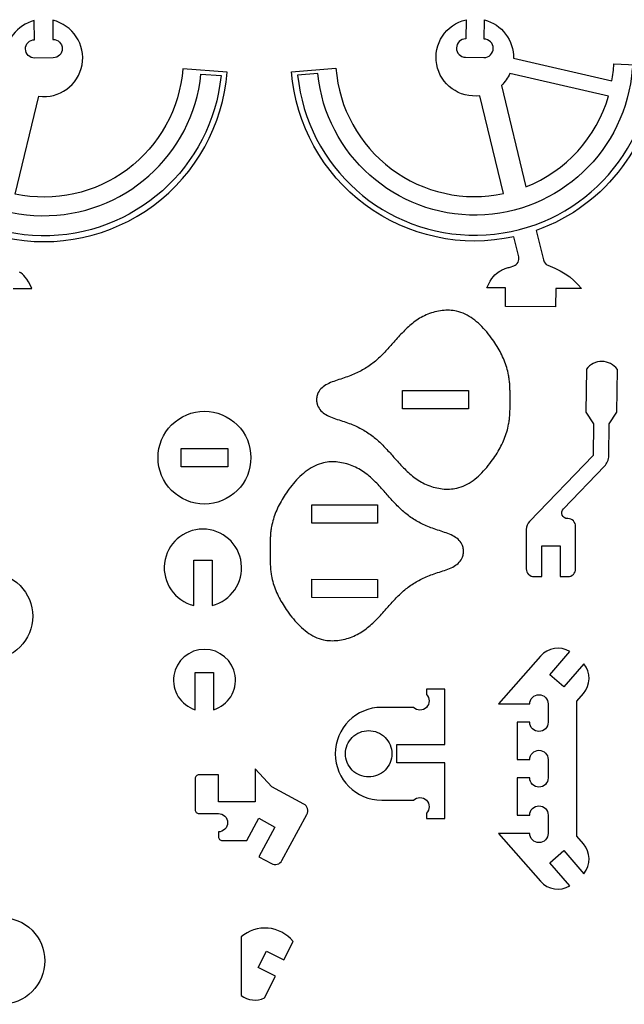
# Model space of a CAD drawing. Extents: x 824.8 to 835.8, y 6.9 to 14.4.
# Tile 8 of 10: x 830.5 to 832.6, y 11 to 14.4. Entities that reach past the tile are written whole.
import ezdxf

# ---------------------------------------------------------------- set-up
doc = ezdxf.new("R2010")
doc.units = 0
for name, color, linetype in [('EXTERNAL_CUT', 1, 'CONTINUOUS'), ('INTERNAL_CUT', 5, 'CONTINUOUS'), ('POCKET_CUT_1_1MM', 3, 'CONTINUOUS')]:
    doc.layers.add(name, color=color, linetype=linetype)

msp = doc.modelspace()

# ---------------------------------------------------------------- linework, layer by layer
at = {"layer": 'EXTERNAL_CUT', "flags": 128}
for points in [[(831.2166, 14.1799), (831.066, 14.1917, -0.45294), (830.4966, 13.7658), (830.5767, 14.0984, 0.955312), (830.6241, 14.3565), (830.6249, 14.2913, -1), (830.6257, 14.2289), (830.5633, 14.2281, -0.414214), (830.5317, 14.259, -0.414214), (830.5625, 14.2905), (830.5617, 14.3557, 0.349016), (830.4631, 14.2253)], [(831.4352, 14.1818), (831.5858, 14.1936, 0.45294), (832.1552, 13.7677), (832.0751, 14.1003, -0.955312), (832.0277, 14.3584), (832.0269, 14.2932, 1), (832.0261, 14.2308), (832.0885, 14.23, 0.414214), (832.1201, 14.2609, 0.414214), (832.0893, 14.2924), (832.0901, 14.3576, -0.349016), (832.1887, 14.2272), (832.5234, 14.1503, 0.030871), (832.5297, 14.2083), (832.6806, 14.2012, -0.304486), (832.2664, 13.6425), (832.2905, 13.5421, 0.237553), (832.3058, 13.5241), (832.3293, 13.5141), (832.3475, 13.5051), (832.3643, 13.4952), (832.3799, 13.4844), (832.3943, 13.4725), (832.4075, 13.4593), (832.4196, 13.4447), (832.3327, 13.4455), (832.3321, 13.3831), (832.1614, 13.3846), (832.1619, 13.447), (832.0983, 13.4475), (832.1039, 13.459), (832.1098, 13.4698), (832.1155, 13.4787), (832.1208, 13.4859), (832.1259, 13.4917), (832.1308, 13.4963), (832.1355, 13.5), (832.14, 13.503), (832.1444, 13.5056), (832.1486, 13.5079), (832.1526, 13.5098), (832.1566, 13.5114), (832.1604, 13.5128), (832.164, 13.514), (832.1675, 13.5151), (832.1709, 13.516), (832.1742, 13.517), (832.1773, 13.5179), (832.1897, 13.5221, 0.38801), (832.2068, 13.5532), (832.1905, 13.6208, -0.454969), (831.4352, 14.1818)], [(830.4613, 13.6189, 0.454969), (831.2166, 14.1799)], [(832.2588, 12.4664), (832.2851, 12.4664), (832.2851, 12.5715), (832.3475, 12.5715), (832.3475, 12.4664), (832.3737, 12.4664, 0.414214), (832.4, 12.4927), (832.4, 12.6372, 0.414214), (832.3737, 12.6635), (832.3725, 12.6635, -0.661891), (832.3583, 12.6969), (832.4977, 12.8413, 0.19179), (832.5125, 12.8772), (832.5136, 12.9854), (832.5402, 13.0245), (832.5417, 13.1705, 0.5), (832.4366, 13.1715), (832.4351, 13.0256), (832.461, 12.9859), (832.4599, 12.8778), (832.2436, 12.6537, 0.194384), (832.2325, 12.6264), (832.2325, 12.4927, 0.414214), (832.2588, 12.4664)], [(831.2971, 12.8706, -0.414214), (831.1395, 12.713, -0.414214), (830.9818, 12.8706, -0.414214), (831.1395, 13.0282, -0.414214), (831.2971, 12.8706)], [(831.103, 12.3687), (831.103, 12.5226), (831.1654, 12.5226), (831.1654, 12.3687, 0.886757), (831.1342, 12.6277, 0.886757), (831.103, 12.3687)], [(830.5564, 12.3318, -0.414214), (830.4089, 12.1843, -0.414214), (830.2614, 12.3318, -0.414214), (830.4089, 12.4793, -0.414214), (830.5564, 12.3318)], [(831.1083, 12.0139), (831.1083, 12.1405), (831.1707, 12.1405), (831.1707, 12.0139, 0.859604), (831.1395, 12.2193, 0.859604), (831.1083, 12.0139)], [(832.3808, 12.2115, 0.365977), (832.2802, 12.1961), (832.1385, 12.0338), (832.2443, 12.0338, -0.414214), (832.2755, 12.065, -0.414214), (832.3067, 12.0338), (832.3067, 11.9714, -0.414214), (832.2755, 11.9402, -0.414214), (832.2443, 11.9714), (832.2016, 11.9714), (832.2016, 11.845), (832.2443, 11.845, -0.414214), (832.2755, 11.8762, -0.414214), (832.3067, 11.845), (832.3067, 11.7826, -0.414214), (832.2755, 11.7514, -0.414214), (832.2443, 11.7826), (832.2016, 11.7826), (832.2016, 11.6562), (832.2443, 11.6562, -0.414214), (832.2755, 11.6874, -0.414214), (832.3067, 11.6562), (832.3067, 11.5938, -0.414214), (832.2755, 11.5626, -0.414214), (832.2443, 11.5938), (832.1385, 11.5938), (832.2802, 11.4315, 0.365977), (832.3808, 11.4161), (832.3124, 11.4944), (832.3594, 11.5355), (832.4278, 11.4571, 0.365977), (832.4262, 11.5589), (832.4041, 11.5841), (832.4041, 12.0435), (832.4262, 12.0687, 0.365977), (832.4278, 12.1705), (832.3594, 12.0921), (832.3124, 12.1332), (832.3808, 12.2115)], [(831.9558, 11.8957), (831.9558, 12.0845), (831.8934, 12.0845), (831.8934, 12.0662, -1), (831.8493, 12.0221), (831.7413, 12.0221, 1), (831.7413, 11.7068), (831.8493, 11.7068, -1), (831.8934, 11.6627), (831.8934, 11.6444), (831.9558, 11.6444), (831.9558, 11.8333), (831.7923, 11.8333), (831.7923, 11.8957), (831.9558, 11.8957)], [(831.108, 11.7798), (831.108, 11.6747, 0.414214), (831.1212, 11.6615), (831.1868, 11.6615, -1), (831.1868, 11.5991), (831.1868, 11.5827, 0.414214), (831.2, 11.5696), (831.2831, 11.5696), (831.3242, 11.6452), (831.379, 11.6154), (831.3241, 11.5144), (831.3668, 11.4912, 0.414214), (831.4024, 11.5017), (831.4873, 11.6581, 0.414214), (831.4768, 11.6937), (831.3685, 11.7525), (831.3116, 11.8138), (831.3116, 11.7009), (831.1868, 11.7009), (831.1868, 11.7929), (831.1212, 11.7929, 0.414214), (831.108, 11.7798)], [(830.5972, 11.1609, -0.414214), (830.4497, 11.0133, -0.414214), (830.3022, 11.1609, -0.414214), (830.4497, 11.3084, -0.414214), (830.5972, 11.1609)], [(831.2639, 11.2421), (831.2639, 11.0438, 0.278069), (831.3436, 11.0348), (831.3807, 11.1086), (831.322, 11.1381), (831.3501, 11.1938), (831.4088, 11.1643), (831.4404, 11.2272, 0.423887), (831.2639, 11.2421)]]:
    msp.add_lwpolyline(points, format="xyb", dxfattribs=at)
for points in [[(830.4899, 13.4451), (830.5535, 13.4456), (830.5479, 13.4571), (830.542, 13.4679), (830.5363, 13.4767), (830.531, 13.484), (830.5258, 13.4897), (830.521, 13.4944), (830.5163, 13.4981), (830.5118, 13.5011)], [(832.1774, 13.0675), (832.1774, 13.0717), (832.1775, 13.0759), (832.1775, 13.0802), (832.1774, 13.0844), (832.1774, 13.0886), (832.1773, 13.0928), (832.1773, 13.097), (832.1771, 13.1012), (832.177, 13.1055), (832.1768, 13.1097), (832.1766, 13.1139), (832.1763, 13.1181), (832.176, 13.1223), (832.1757, 13.1264), (832.1752, 13.1306), (832.1748, 13.1348), (832.1743, 13.1389), (832.1737, 13.143), (832.173, 13.1472), (832.1723, 13.1513), (832.171, 13.1577), (832.1696, 13.164), (832.1679, 13.1704), (832.1662, 13.1766), (832.1642, 13.1829), (832.1621, 13.189), (832.1598, 13.1952), (832.1574, 13.2013), (832.1548, 13.2074), (832.1521, 13.2134), (832.1493, 13.2194), (832.1463, 13.2253), (832.1432, 13.2312), (832.1399, 13.2371), (832.1365, 13.2429), (832.1331, 13.2487), (832.1294, 13.2544), (832.1257, 13.2602), (832.1219, 13.2658), (832.118, 13.2715), (832.1132, 13.2781), (832.1083, 13.2846), (832.1032, 13.2911), (832.098, 13.2975), (832.0926, 13.3037), (832.0872, 13.3098), (832.0815, 13.3157), (832.0758, 13.3214), (832.0699, 13.3269), (832.0638, 13.3322), (832.0576, 13.3372), (832.0513, 13.342), (832.0448, 13.3465), (832.0382, 13.3506), (832.0315, 13.3545), (832.0246, 13.3579), (832.0176, 13.3611), (832.0104, 13.3638), (832.0031, 13.3661), (831.9957, 13.368), (831.9898, 13.3692), (831.9838, 13.3701), (831.9777, 13.3707), (831.9716, 13.3711), (831.9655, 13.3712), (831.9593, 13.3711), (831.9531, 13.3707), (831.9469, 13.3702), (831.9407, 13.3693), (831.9345, 13.3683), (831.9283, 13.367), (831.9222, 13.3656), (831.9161, 13.3639), (831.91, 13.362), (831.9041, 13.36), (831.8982, 13.3577), (831.8924, 13.3553), (831.8867, 13.3527), (831.8811, 13.3499), (831.8756, 13.347), (831.8703, 13.3439), (831.8652, 13.3408), (831.8602, 13.3374), (831.8553, 13.334), (831.8504, 13.3304), (831.8457, 13.3267), (831.8411, 13.3229), (831.8366, 13.319), (831.8321, 13.315), (831.8277, 13.311), (831.8234, 13.3068), (831.8191, 13.3026), (831.8149, 13.2983), (831.8107, 13.2939), (831.8066, 13.2895), (831.8024, 13.2851), (831.7984, 13.2806), (831.7943, 13.2761), (831.7903, 13.2715), (831.7862, 13.267), (831.7829, 13.2632), (831.7795, 13.2594), (831.7761, 13.2556), (831.7727, 13.2518), (831.7693, 13.248), (831.7659, 13.2442), (831.7625, 13.2405), (831.7591, 13.2367), (831.7556, 13.233), (831.7522, 13.2294), (831.7487, 13.2257), (831.7452, 13.2221), (831.7417, 13.2186), (831.7381, 13.2151), (831.7345, 13.2116), (831.7309, 13.2082), (831.7272, 13.2049), (831.7235, 13.2016), (831.7198, 13.1984), (831.716, 13.1953), (831.7118, 13.192), (831.7076, 13.1887), (831.7033, 13.1856), (831.699, 13.1825), (831.6946, 13.1795), (831.6901, 13.1766), (831.6856, 13.1738), (831.681, 13.1711), (831.6763, 13.1684), (831.6716, 13.1658), (831.6667, 13.1633), (831.6618, 13.1608), (831.6569, 13.1584), (831.6518, 13.1561), (831.6467, 13.1538), (831.6415, 13.1516), (831.6362, 13.1495), (831.6308, 13.1474), (831.6253, 13.1454), (831.6197, 13.1434), (831.614, 13.1415), (831.6081, 13.1396), (831.6022, 13.1376), (831.5963, 13.1357), (831.5904, 13.1338), (831.5846, 13.1318), (831.5788, 13.1297), (831.5732, 13.1276), (831.5676, 13.1253), (831.5623, 13.1229), (831.5571, 13.1203), (831.5521, 13.1176), (831.5474, 13.1146), (831.543, 13.1114), (831.5388, 13.108), (831.535, 13.1044), (831.5316, 13.1004), (831.5286, 13.0962), (831.5259, 13.0916), (831.5238, 13.0866), (831.5234, 13.0857), (831.5231, 13.0848), (831.5228, 13.0839), (831.5225, 13.0829), (831.5222, 13.082), (831.522, 13.081), (831.5217, 13.08), (831.5215, 13.0791), (831.5213, 13.0781), (831.5211, 13.0771), (831.5209, 13.0761), (831.5208, 13.0751), (831.5206, 13.0741), (831.5205, 13.0731), (831.5204, 13.0721), (831.5203, 13.0711), (831.5203, 13.0701), (831.5202, 13.0691), (831.5202, 13.0681), (831.5202, 13.0671), (831.5202, 13.0661), (831.5202, 13.0651), (831.5203, 13.0641), (831.5203, 13.0631), (831.5204, 13.0621), (831.5205, 13.0611), (831.5206, 13.0601), (831.5208, 13.0591), (831.5209, 13.0581), (831.5211, 13.0571), (831.5213, 13.0562), (831.5215, 13.0552), (831.5217, 13.0542), (831.522, 13.0532), (831.5223, 13.0523), (831.5225, 13.0513), (831.5228, 13.0504), (831.5231, 13.0494), (831.5234, 13.0485), (831.5238, 13.0476), (831.526, 13.0427), (831.5286, 13.0381), (831.5316, 13.0338), (831.5351, 13.0299), (831.5389, 13.0262), (831.543, 13.0228), (831.5475, 13.0197), (831.5522, 13.0167), (831.5571, 13.014), (831.5623, 13.0114), (831.5677, 13.009), (831.5732, 13.0067), (831.5789, 13.0046), (831.5847, 13.0025), (831.5905, 13.0005), (831.5964, 12.9986), (831.6023, 12.9967), (831.6082, 12.9948), (831.6141, 12.9929), (831.6198, 12.9909), (831.6254, 12.989), (831.6309, 12.987), (831.6363, 12.9849), (831.6416, 12.9828), (831.6468, 12.9806), (831.6519, 12.9783), (831.657, 12.976), (831.662, 12.9736), (831.6669, 12.9712), (831.6717, 12.9686), (831.6764, 12.9661), (831.6811, 12.9634), (831.6857, 12.9606), (831.6902, 12.9578), (831.6947, 12.9549), (831.6991, 12.952), (831.7034, 12.9489), (831.7077, 12.9458), (831.712, 12.9425), (831.7161, 12.9392), (831.7199, 12.9361), (831.7237, 12.9329), (831.7274, 12.9296), (831.731, 12.9263), (831.7347, 12.9229), (831.7383, 12.9194), (831.7418, 12.9159), (831.7454, 12.9124), (831.7489, 12.9088), (831.7524, 12.9052), (831.7559, 12.9015), (831.7593, 12.8978), (831.7627, 12.8941), (831.7662, 12.8903), (831.7696, 12.8866), (831.773, 12.8828), (831.7764, 12.879), (831.7797, 12.8752), (831.7831, 12.8714), (831.7865, 12.8676), (831.7905, 12.863), (831.7946, 12.8585), (831.7986, 12.854), (831.8027, 12.8495), (831.8068, 12.8451), (831.811, 12.8407), (831.8152, 12.8363), (831.8194, 12.8321), (831.8237, 12.8278), (831.828, 12.8237), (831.8324, 12.8196), (831.8369, 12.8156), (831.8414, 12.8117), (831.8461, 12.8079), (831.8508, 12.8042), (831.8556, 12.8007), (831.8605, 12.7972), (831.8656, 12.7939), (831.8707, 12.7907), (831.876, 12.7877), (831.8814, 12.7848), (831.887, 12.782), (831.8927, 12.7794), (831.8986, 12.777), (831.9044, 12.7748), (831.9104, 12.7727), (831.9165, 12.7708), (831.9226, 12.7692), (831.9287, 12.7677), (831.9349, 12.7665), (831.9411, 12.7654), (831.9473, 12.7646), (831.9535, 12.764), (831.9597, 12.7637), (831.9658, 12.7636), (831.972, 12.7637), (831.9781, 12.7641), (831.9842, 12.7648), (831.9901, 12.7657), (831.9961, 12.7668), (832.0035, 12.7687), (832.0108, 12.7711), (832.018, 12.7738), (832.025, 12.7769), (832.0319, 12.7804), (832.0386, 12.7843), (832.0452, 12.7885), (832.0517, 12.7929), (832.058, 12.7977), (832.0642, 12.8028), (832.0702, 12.808), (832.0761, 12.8136), (832.0819, 12.8193), (832.0875, 12.8252), (832.093, 12.8313), (832.0983, 12.8375), (832.1035, 12.8439), (832.1085, 12.8503), (832.1135, 12.8569), (832.1182, 12.8635), (832.1222, 12.8692), (832.126, 12.8749), (832.1297, 12.8806), (832.1333, 12.8863), (832.1368, 12.8921), (832.1401, 12.898), (832.1434, 12.9038), (832.1465, 12.9097), (832.1495, 12.9157), (832.1523, 12.9217), (832.155, 12.9277), (832.1576, 12.9338), (832.16, 12.9399), (832.1622, 12.946), (832.1643, 12.9522), (832.1663, 12.9584), (832.1681, 12.9647), (832.1697, 12.971), (832.1711, 12.9774), (832.1724, 12.9838), (832.1731, 12.9879), (832.1738, 12.992), (832.1744, 12.9962), (832.1749, 13.0003), (832.1753, 13.0045), (832.1757, 13.0086), (832.1761, 13.0128), (832.1764, 13.017), (832.1766, 13.0212), (832.1769, 13.0254), (832.177, 13.0296), (832.1772, 13.0338), (832.1773, 13.0381), (832.1774, 13.0423), (832.1774, 13.0465), (832.1775, 13.0507), (832.1775, 13.0549), (832.1775, 13.0591), (832.1774, 13.0633), (832.1774, 13.0675)], [(831.3621, 12.5526), (831.3621, 12.5484), (831.3621, 12.5442), (831.3621, 12.54), (831.3621, 12.5358), (831.3621, 12.5316), (831.3622, 12.5273), (831.3623, 12.5231), (831.3624, 12.5189), (831.3625, 12.5147), (831.3627, 12.5105), (831.3629, 12.5063), (831.3632, 12.5021), (831.3635, 12.4979), (831.3638, 12.4937), (831.3642, 12.4895), (831.3647, 12.4854), (831.3652, 12.4812), (831.3658, 12.4771), (831.3664, 12.473), (831.3671, 12.4689), (831.3684, 12.4625), (831.3698, 12.4561), (831.3715, 12.4498), (831.3732, 12.4435), (831.3752, 12.4373), (831.3773, 12.4311), (831.3796, 12.4249), (831.382, 12.4188), (831.3845, 12.4128), (831.3872, 12.4067), (831.3901, 12.4007), (831.3931, 12.3948), (831.3962, 12.3889), (831.3994, 12.383), (831.4028, 12.3772), (831.4062, 12.3714), (831.4099, 12.3656), (831.4136, 12.3599), (831.4174, 12.3542), (831.4213, 12.3486), (831.4261, 12.342), (831.431, 12.3354), (831.4361, 12.3289), (831.4413, 12.3226), (831.4466, 12.3163), (831.4521, 12.3103), (831.4577, 12.3043), (831.4634, 12.2986), (831.4693, 12.2931), (831.4754, 12.2878), (831.4816, 12.2828), (831.4879, 12.278), (831.4943, 12.2735), (831.5009, 12.2693), (831.5077, 12.2655), (831.5146, 12.262), (831.5216, 12.2589), (831.5287, 12.2561), (831.536, 12.2538), (831.5435, 12.2519), (831.5494, 12.2507), (831.5554, 12.2498), (831.5614, 12.2492), (831.5675, 12.2488), (831.5737, 12.2487), (831.5799, 12.2488), (831.5861, 12.2491), (831.5923, 12.2497), (831.5985, 12.2505), (831.6047, 12.2515), (831.6109, 12.2528), (831.617, 12.2542), (831.6231, 12.2559), (831.6291, 12.2578), (831.6351, 12.2598), (831.641, 12.2621), (831.6468, 12.2645), (831.6525, 12.2671), (831.6581, 12.2698), (831.6636, 12.2728), (831.6688, 12.2758), (831.674, 12.279), (831.679, 12.2823), (831.6839, 12.2857), (831.6888, 12.2893), (831.6935, 12.293), (831.6981, 12.2968), (831.7027, 12.3007), (831.7071, 12.3047), (831.7115, 12.3087), (831.7159, 12.3129), (831.7202, 12.3171), (831.7244, 12.3214), (831.7286, 12.3257), (831.7327, 12.3301), (831.7368, 12.3346), (831.7409, 12.3391), (831.745, 12.3436), (831.749, 12.3481), (831.753, 12.3526), (831.7564, 12.3564), (831.7598, 12.3602), (831.7632, 12.364), (831.7666, 12.3678), (831.77, 12.3716), (831.7734, 12.3754), (831.7768, 12.3791), (831.7802, 12.3829), (831.7837, 12.3866), (831.7871, 12.3902), (831.7906, 12.3939), (831.7942, 12.3975), (831.7977, 12.401), (831.8013, 12.4045), (831.8049, 12.4079), (831.8085, 12.4113), (831.8122, 12.4147), (831.8159, 12.4179), (831.8196, 12.4211), (831.8234, 12.4243), (831.8276, 12.4276), (831.8318, 12.4308), (831.8361, 12.434), (831.8404, 12.437), (831.8448, 12.44), (831.8493, 12.4429), (831.8538, 12.4457), (831.8584, 12.4484), (831.8631, 12.4511), (831.8679, 12.4537), (831.8727, 12.4562), (831.8776, 12.4587), (831.8825, 12.4611), (831.8876, 12.4634), (831.8927, 12.4656), (831.8979, 12.4678), (831.9032, 12.4699), (831.9086, 12.472), (831.9141, 12.474), (831.9197, 12.476), (831.9255, 12.4779), (831.9313, 12.4798), (831.9372, 12.4817), (831.9431, 12.4837), (831.949, 12.4856), (831.9549, 12.4876), (831.9606, 12.4896), (831.9663, 12.4918), (831.9718, 12.4941), (831.9772, 12.4965), (831.9824, 12.499), (831.9874, 12.5018), (831.9921, 12.5047), (831.9965, 12.5079), (832.0007, 12.5113), (832.0045, 12.5149), (832.0079, 12.5189), (832.011, 12.5231), (832.0136, 12.5277), (832.0158, 12.5327), (832.0161, 12.5336), (832.0164, 12.5345), (832.0167, 12.5354), (832.017, 12.5364), (832.0173, 12.5373), (832.0175, 12.5383), (832.0178, 12.5393), (832.018, 12.5402), (832.0182, 12.5412), (832.0184, 12.5422), (832.0186, 12.5432), (832.0188, 12.5442), (832.0189, 12.5452), (832.019, 12.5462), (832.0191, 12.5472), (832.0192, 12.5482), (832.0193, 12.5492), (832.0193, 12.5502), (832.0193, 12.5512), (832.0194, 12.5522), (832.0194, 12.5532), (832.0193, 12.5542), (832.0193, 12.5552), (832.0192, 12.5562), (832.0191, 12.5572), (832.019, 12.5582), (832.0189, 12.5592), (832.0188, 12.5602), (832.0186, 12.5612), (832.0184, 12.5621), (832.0182, 12.5631), (832.018, 12.5641), (832.0178, 12.5651), (832.0176, 12.5661), (832.0173, 12.567), (832.017, 12.568), (832.0167, 12.5689), (832.0164, 12.5699), (832.0161, 12.5708), (832.0158, 12.5717), (832.0136, 12.5766), (832.011, 12.5812), (832.0079, 12.5855), (832.0045, 12.5894), (832.0007, 12.5931), (831.9966, 12.5965), (831.9921, 12.5997), (831.9874, 12.6026), (831.9825, 12.6054), (831.9773, 12.6079), (831.9719, 12.6103), (831.9664, 12.6126), (831.9607, 12.6148), (831.955, 12.6168), (831.9491, 12.6188), (831.9432, 12.6208), (831.9373, 12.6227), (831.9314, 12.6246), (831.9256, 12.6265), (831.9198, 12.6285), (831.9142, 12.6305), (831.9087, 12.6325), (831.9034, 12.6346), (831.8981, 12.6367), (831.8928, 12.6389), (831.8877, 12.6412), (831.8827, 12.6435), (831.8777, 12.6459), (831.8728, 12.6483), (831.868, 12.6508), (831.8633, 12.6534), (831.8586, 12.6561), (831.854, 12.6589), (831.8495, 12.6617), (831.845, 12.6646), (831.8406, 12.6676), (831.8362, 12.6706), (831.832, 12.6738), (831.8277, 12.677), (831.8236, 12.6803), (831.8198, 12.6835), (831.816, 12.6867), (831.8123, 12.6899), (831.8087, 12.6933), (831.8051, 12.6967), (831.8015, 12.7001), (831.7979, 12.7036), (831.7944, 12.7072), (831.7908, 12.7108), (831.7874, 12.7144), (831.7839, 12.7181), (831.7804, 12.7218), (831.777, 12.7255), (831.7736, 12.7293), (831.7702, 12.733), (831.7668, 12.7368), (831.7634, 12.7406), (831.76, 12.7444), (831.7567, 12.7483), (831.7533, 12.7521), (831.7493, 12.7566), (831.7452, 12.7611), (831.7412, 12.7657), (831.7371, 12.7701), (831.733, 12.7746), (831.7289, 12.779), (831.7247, 12.7833), (831.7205, 12.7876), (831.7162, 12.7919), (831.7118, 12.796), (831.7075, 12.8001), (831.703, 12.8041), (831.6984, 12.808), (831.6938, 12.8118), (831.6891, 12.8155), (831.6843, 12.819), (831.6794, 12.8225), (831.6743, 12.8258), (831.6692, 12.829), (831.6639, 12.832), (831.6585, 12.835), (831.6529, 12.8377), (831.6472, 12.8404), (831.6414, 12.8428), (831.6355, 12.845), (831.6295, 12.8471), (831.6235, 12.849), (831.6174, 12.8506), (831.6112, 12.8521), (831.6051, 12.8534), (831.5989, 12.8544), (831.5927, 12.8552), (831.5865, 12.8558), (831.5803, 12.8562), (831.5741, 12.8563), (831.5679, 12.8561), (831.5618, 12.8558), (831.5558, 12.8551), (831.5498, 12.8542), (831.5439, 12.8531), (831.5364, 12.8512), (831.5291, 12.8489), (831.522, 12.8461), (831.5149, 12.843), (831.5081, 12.8395), (831.5013, 12.8357), (831.4947, 12.8315), (831.4882, 12.827), (831.4819, 12.8223), (831.4757, 12.8172), (831.4697, 12.812), (831.4638, 12.8065), (831.458, 12.8007), (831.4524, 12.7948), (831.4469, 12.7887), (831.4416, 12.7825), (831.4363, 12.7762), (831.4313, 12.7697), (831.4264, 12.7632), (831.4216, 12.7565), (831.4176, 12.7509), (831.4138, 12.7452), (831.4101, 12.7395), (831.4065, 12.7337), (831.403, 12.728), (831.3996, 12.7221), (831.3964, 12.7163), (831.3933, 12.7104), (831.3903, 12.7044), (831.3874, 12.6984), (831.3847, 12.6924), (831.3821, 12.6864), (831.3797, 12.6803), (831.3775, 12.6741), (831.3753, 12.6679), (831.3734, 12.6617), (831.3716, 12.6554), (831.37, 12.6491), (831.3685, 12.6427), (831.3672, 12.6363), (831.3665, 12.6322), (831.3659, 12.6281), (831.3653, 12.624), (831.3648, 12.6198), (831.3643, 12.6157), (831.3639, 12.6115), (831.3635, 12.6073), (831.3632, 12.6031), (831.363, 12.5989), (831.3627, 12.5947), (831.3625, 12.5905), (831.3624, 12.5863), (831.3623, 12.5821), (831.3622, 12.5779), (831.3621, 12.5736), (831.3621, 12.5694), (831.3621, 12.5652), (831.3621, 12.561), (831.3621, 12.5568), (831.3621, 12.5526)]]:
    msp.add_lwpolyline(points, dxfattribs=at)
at = {"layer": 'INTERNAL_CUT', "flags": 128}
msp.add_lwpolyline([(832.1478, 14.1352), (832.2308, 13.7905, 0.232502), (832.5116, 14.099), (832.1769, 14.176, -0.096231), (832.1478, 14.1352)], format="xyb", dxfattribs=at)
for points in [[(832.0357, 13.0986), (832.0357, 13.0362), (831.8124, 13.0361), (831.8123, 13.0985), (832.0357, 13.0986)], [(831.0606, 12.8394), (831.0606, 12.9018), (831.2183, 12.9018), (831.2183, 12.8394), (831.0606, 12.8394)], [(831.5039, 12.6478), (831.504, 12.7102), (831.7273, 12.71), (831.7272, 12.6476), (831.5039, 12.6478)], [(831.5038, 12.3949), (831.5038, 12.4573), (831.7271, 12.4571), (831.7271, 12.3947), (831.5038, 12.3949)]]:
    msp.add_lwpolyline(points, dxfattribs=at)
at = {"layer": 'POCKET_CUT_1_1MM', "flags": 128}
for points in [[(831.1958, 14.1684, -0.919165), (829.9916, 14.1871), (830.0598, 14.1903, 0.916612), (831.1276, 14.1737), (831.1958, 14.1684)], [(831.456, 14.1703, 0.919165), (832.6602, 14.189), (832.5919, 14.1922, -0.916612), (831.5242, 14.1756), (831.456, 14.1703)], [(831.6972, 11.9433, -0.414214), (831.776, 11.8645, -0.414214), (831.6972, 11.7857, -0.414214), (831.6184, 11.8645, -0.414214), (831.6972, 11.9433)]]:
    msp.add_lwpolyline(points, format="xyb", dxfattribs=at)

doc.saveas('drawing.dxf')
